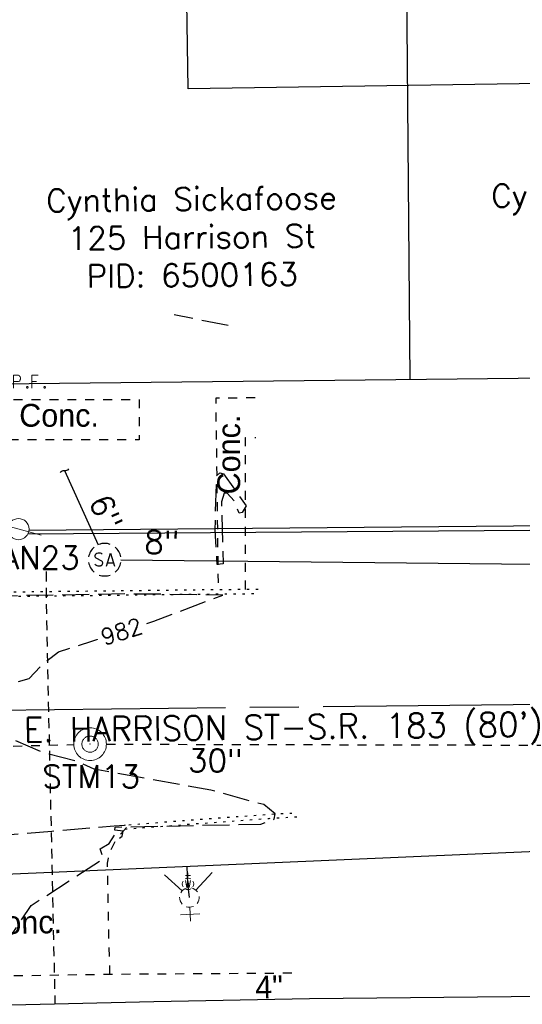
# Model space of a CAD drawing. Extents: x 2300122 to 2305194, y 360020 to 364238.
# Tile 62 of 93: x 2301886 to 2301948, y 362195 to 362316. Entities that reach past the tile are written whole.
import ezdxf
from ezdxf.enums import TextEntityAlignment as Align

# ---------------------------------------------------------------- set-up
doc = ezdxf.new("R2010")
doc.units = 0
doc.header["$LTSCALE"] = 20
doc.header["$MEASUREMENT"] = 0
doc.set_wipeout_variables(frame=1)
for name, pattern in [('2', [0.1, 0.06, -0.04]), ('CL', [2, 0.3, -0.15, 1.4, -0.15]), ('drainage01', [1.6, 0.85, -0.75]), ('gasex', [0]), ('OhDOT_USTN1', [0.055, 0.014, -0.041]), ('OhDOT_USTN2', [0.11, 0.069, -0.041]), ('OhDOT_USTN3', [0.22, 0.165, -0.055]), ('OhDOT_USTN5', [0.11, 0.055, -0.055]), ('ohelecex', [0]), ('ohteleex', [0]), ('rowex', [0]), ('sanex', [0]), ('waterex', [0])]:
    doc.linetypes.add(name, pattern=pattern)
for name, color, linetype in [('BD_X_Building', 231, 'Continuous'), ('DR_X_Cells', 151, 'OhDOT_USTN2'), ('DR_X_Storm_Sewer', 151, 'OhDOT_USTN5'), ('DR_X_Text', 7, 'Continuous'), ('DT_X_Contour_Minor', 136, 'OhDOT_USTN3'), ('DT_X_Contour_Text', 7, 'Continuous'), ('DV_X_Property_Line', 7, 'Continuous'), ('PV_X_Curb', 120, 'OhDOT_USTN1'), ('PV_X_Driveway', 7, 'OhDOT_USTN5'), ('PV_X_EOP', 7, 'OhDOT_USTN3'), ('PV_X_Text', 7, 'Continuous'), ('PV_X_Walk', 120, 'OhDOT_USTN5'), ('RW_X_CL', 6, 'CL'), ('RW_X_Fee_RW', 6, 'rowex'), ('RW_X_Text', 7, 'Continuous'), ('SH_Text', 7, 'Continuous'), ('SV_X_Mon_Cells_Found', 7, 'Continuous'), ('SV_X_Text_Name', 7, 'Continuous'), ('UT_X_Electric_Cells', 1, 'Continuous'), ('UT_X_Gas', 2, 'gasex'), ('UT_X_Gas_Service_Line', 2, '2'), ('UT_X_Gas_Text', 7, 'Continuous'), ('UT_X_Overhead_Electric', 1, 'ohelecex'), ('UT_X_Overhead_Telecom', 30, 'ohteleex'), ('UT_X_Sanitary_Cells', 3, 'Continuous'), ('UT_X_Sanitary_Line', 3, 'sanex'), ('UT_X_Sanitary_Text', 7, 'Continuous'), ('UT_X_Water', 133, 'waterex'), ('UT_X_Water_Cells', 133, 'Continuous')]:
    doc.layers.add(name, color=color, linetype=linetype)
doc.styles.add('Simplex Normal (0.14)', font='Simplex.shx')
doc.styles.add('Straight Normal (0.14) Font 30', font='font30.shx', dxfattribs={"height": 0.14})
doc.styles.add('Straight-Normal', font='font30.shx', dxfattribs={"height": 0.14})

# ---------------------------------------------------------------- blocks, each defined once
blk = doc.blocks.new('smh')
at = {"linetype": 'Continuous', "flags": 128}
for points in [[(-0.33, 0.69), (-0.36, 0.71), (-0.4, 0.74), (-0.51, 0.78), (-0.65, 0.8), (-0.75, 0.8), (-0.79, 0.8), (-0.95, 0.76), (-1.09, 0.69), (-1.18, 0.59), (-1.2, 0.49), (-1.2, 0.41), (-1.18, 0.31), (-1.08, 0.22), (-0.38, -0.16), (-0.32, -0.21), (-0.29, -0.26), (-0.27, -0.33), (-0.27, -0.41), (-0.28, -0.48), (-0.29, -0.53), (-0.32, -0.6), (-0.34, -0.65), (-0.37, -0.69), (-0.41, -0.72), (-0.45, -0.75), (-0.5, -0.77), (-0.53, -0.79), (-0.65, -0.8), (-0.82, -0.8), (-0.94, -0.77), (-1.1, -0.69), (-1.2, -0.61)], [(0.21, -0.8), (0.71, 0.8), (1.2, -0.8)], [(1.08, -0.42), (0.34, -0.42)]]:
    blk.add_lwpolyline(points, dxfattribs=at)
at = {"linetype": 'Continuous'}
for start, end in [(130.0806, 170.0721), (70.0577, 110.1061), (10.0169, 50.0392), (190.0169, 230.0392), (310.0114, 350.0264), (250.0577, 290.0473)]:
    blk.add_arc((0, 0), 2, start, end, dxfattribs=at)
blk = doc.blocks.new('ODOT SANITARY MANHOLE')
blk.add_blockref('smh', (0, 0))
blk = doc.blocks.new('CONTINUE')
at = {"flags": 128}
blk.add_lwpolyline([(-0.02, -0.58, -0.273937), (0, 0, 0.273937), (0.02, 0.58)], format="xyb", dxfattribs=at)
blk = doc.blocks.new('ODOT STORM MANHOLE')
at = {"layer": 'DR_X_Cells', "color": 151, "linetype": 'drainage01', "lineweight": 0, "ltscale": 0.05}
for radius in [0.1, 0.05]:
    blk.add_circle((0, 0), radius, dxfattribs=at)
at = {"layer": 'DR_X_Cells', "color": 151, "linetype": 'Continuous', "lineweight": 0}
blk.add_point((0, 0), dxfattribs=at)
blk = doc.blocks.new('FH')
at = {"layer": 'Defpoints', "color": 133, "linetype": 'Continuous', "lineweight": 30}
blk.add_point((0, 0), dxfattribs=at)
blk.add_point((0, 0), dxfattribs=at)
at = {"layer": 'UT_X_Water_Cells', "color": 133, "linetype": 'Continuous', "lineweight": 0}
for p, q in [((-0.0001, 0.0602), (-0.0001, 0.1462)), ((0.0599, 0.1032), (-0.0601, 0.1032)), ((-0.0423, -0.0424), (-0.1463, -0.1463)), ((0.0423, -0.0424), (0.1462, -0.1463))]:
    blk.add_line(p, q, dxfattribs=at)
for start, end in [(140.02099, 184.06293), (68.13946, 112.03798), (356.01648, 39.98885), (211.87877, 255.84793), (283.82389, 329.90967)]:
    blk.add_arc((0, 0), 0.06, start, end, dxfattribs=at)
blk = doc.blocks.new('WGV')
at = {"layer": 'Defpoints', "color": 133, "linetype": 'Continuous', "lineweight": 30}
blk.add_point((0, 0), dxfattribs=at)
at = {"layer": 'UT_X_Water_Cells', "color": 133, "linetype": 'Continuous', "lineweight": 0}
for p, q in [((0, 0.07), (0, 0.134)), ((0.032, 0.102), (-0.032, 0.102))]:
    blk.add_line(p, q, dxfattribs=at)
at = {"layer": 'UT_X_Water_Cells', "color": 133, "linetype": 'Continuous', "lineweight": 0, "flags": 128}
blk.add_lwpolyline([(-0.032, 0.041), (-0.016, -0.045), (0, 0.041), (0.016, -0.045), (0.032, 0.041)], dxfattribs=at)
at = {"layer": 'UT_X_Water_Cells', "color": 133, "linetype": 'Continuous', "lineweight": 0, "extrusion": (0, 0, -1)}
blk.add_arc((0, 0), 0.07, 330.0184, 29.9816, dxfattribs=at)
at = {"layer": 'UT_X_Water_Cells', "color": 133, "linetype": 'Continuous', "lineweight": 0}
for start, end in [(60.0184, 120.0157), (330.0184, 29.9816), (239.9843, 299.9816)]:
    blk.add_arc((0, 0), 0.07, start, end, dxfattribs=at)
blk = doc.blocks.new('PP')
at = {"layer": 'UT_X_Electric_Cells', "color": 1, "linetype": 'Continuous', "lineweight": 0}
for p, q in [((0.0428, 0.16), (-0.0375, -0.14)), ((0.0428, 0.16), (0.0853, 0.16)), ((0.0257, 0.0963), (0.0853, 0.0963))]:
    blk.add_line(p, q, dxfattribs=at)
blk.add_circle((0, 0), 0.065, dxfattribs=at)
at = {"layer": 'UT_X_Electric_Cells', "color": 1, "linetype": 'Continuous', "lineweight": 0, "extrusion": (0, 0, -1)}
blk.add_arc((-0.086, 0.1281), 0.0319, 88.8767, 271.1233, dxfattribs=at)
blk = doc.blocks.new('ODOT ELEC POWER POLE')
at = {"layer": 'SH_Text', "color": 1, "linetype": 'Continuous', "lineweight": 0}
blk.add_blockref('PP', (0, 0), dxfattribs=at)
blk = doc.blocks.new('IPF')
at = {"layer": 'SV_X_Mon_Cells_Found', "color": 7, "linetype": 'Continuous', "lineweight": 0, "flags": 128}
for points in [[(0.1007, 0.04), (0.1184, 0.04)], [(0.1095, -0.04), (0.1095, 0.04)], [(0.1878, -0.04), (0.1878, 0.04), (0.2143, 0.04), (0.217, 0.0394), (0.2209, 0.0381), (0.2225, 0.0368), (0.2242, 0.0356), (0.2264, 0.0324), (0.228, 0.0293), (0.2291, 0.0242), (0.2291, 0.0167), (0.2286, 0.0142), (0.2275, 0.0104), (0.2253, 0.006), (0.2231, 0.0041), (0.2214, 0.0028), (0.2187, 0.0016), (0.2143, 0.0009), (0.1878, 0.0009)], [(0.3383, 0.04), (0.3002, 0.04), (0.3002, -0.04)], [(0.3002, 0.0009), (0.3272, 0.0009)], [(0.1007, -0.04), (0.1184, -0.04)], [(0.1575, -0.0293), (0.1602, -0.0293), (0.1619, -0.0305), (0.1635, -0.0331), (0.1635, -0.0362), (0.1619, -0.0387), (0.1602, -0.04), (0.1575, -0.04), (0.1558, -0.0387), (0.1542, -0.0362), (0.1542, -0.0331), (0.1558, -0.0305), (0.1575, -0.0293)], [(0.2699, -0.0293), (0.2727, -0.0293), (0.2743, -0.0305), (0.276, -0.0331), (0.276, -0.0362), (0.2743, -0.0387), (0.2727, -0.04), (0.2699, -0.04), (0.2683, -0.0387), (0.2666, -0.0362), (0.2666, -0.0331), (0.2683, -0.0305), (0.2699, -0.0293)], [(0.3774, -0.0293), (0.3801, -0.0293), (0.3818, -0.0305), (0.3835, -0.0331), (0.3835, -0.0362), (0.3818, -0.0387), (0.3801, -0.04), (0.3774, -0.04), (0.3757, -0.0387), (0.3741, -0.0362), (0.3741, -0.0331), (0.3757, -0.0305), (0.3774, -0.0293)]]:
    blk.add_lwpolyline(points, dxfattribs=at)
at = {"layer": 'SV_X_Mon_Cells_Found', "color": 7, "linetype": 'Continuous', "lineweight": 0}
blk.add_circle((0, 0), 0.06, dxfattribs=at)

msp = doc.modelspace()

# ---------------------------------------------------------------- linework, layer by layer
at = {"layer": 'BD_X_Building', "flags": 128}
msp.add_lwpolyline([(2301883.58, 362360.01), (2301883.58, 362413.69), (2301973.32, 362413.69), (2301973.99, 362368.12), (2301971.02, 362368.08), (2301971.24, 362352.96), (2301963.04, 362352.84), (2301963.7, 362308.18), (2301906.85, 362307.34), (2301906.36, 362339.27), (2301883.58, 362338.9), (2301883.58, 362360.01)], dxfattribs=at)
at = {"layer": 'DR_X_Storm_Sewer', "flags": 128}
for points in [[(2301819.37, 362225.15), (2301892.8, 362226.89)], [(2301896.8, 362226.94), (2302302.72, 362226.02)]]:
    msp.add_lwpolyline(points, dxfattribs=at)
at = {"layer": 'DT_X_Contour_Minor', "flags": 128}
for points, elevation in [([(2301868.2, 362175.63), (2301865.7, 362179.4), (2301865.7, 362180.29), (2301862.02, 362184.12), (2301861.75, 362185.17), (2301862.89, 362189.98), (2301865.07, 362190.94), (2301872.68, 362192.12), (2301876.33, 362192.31), (2301877.45, 362187.76), (2301880.29, 362189), (2301881.82, 362190.21), (2301881.29, 362192.17), (2301881.24, 362193.75), (2301882.99, 362196.68), (2301882.53, 362197.76), (2301882.5, 362198.78), (2301884.02, 362201.04), (2301884.1, 362201.92), (2301887.58, 362207.16), (2301896.46, 362212.92), (2301896.02, 362214.1), (2301897.14, 362214.75), (2301897.85, 362215.87), (2301898.16, 362215.24), (2301898.73, 362215.67), (2301898.87, 362216.27), (2301897.82, 362216.39), (2301897.88, 362216.77), (2301915.74, 362217.13), (2301917.39, 362217.73), (2301917.5, 362218.38), (2301916.1, 362219.52), (2301909.6, 362221.31), (2301895.28, 362223.87), (2301893.21, 362224.81), (2301889.09, 362225.9), (2301884.61, 362227.78), (2301881.68, 362229.62), (2301879.98, 362231.63), (2301880.25, 362232.46), (2301883.35, 362233.88), (2301887.33, 362235), (2301889.05, 362236.83), (2301890.93, 362238.27), (2301902.61, 362242.02), (2301911.1, 362245.23), (2301899.38, 362245.37), (2301873.76, 362244.94), (2301854.04, 362246.39), (2301853.09, 362247.05), (2301851.27, 362247.15), (2301850.33, 362246.35), (2301848.44, 362246.12), (2301844.99, 362246.59), (2301843.36, 362247.16), (2301842.23, 362248.37), (2301838.06, 362248.37), (2301833.92, 362248.82), (2301830.82, 362250.3), (2301830.02, 362252.28), (2301829.75, 362258), (2301830.62, 362259.68), (2301830.92, 362262.15), (2301832.25, 362262.12), (2301833.07, 362260.1), (2301836.35, 362260.14), (2301837.18, 362260.9), (2301837.6, 362260.71), (2301838.73, 362258.45), (2301842.21, 362255.81), (2301844.55, 362255.8), (2301845.62, 362256.25), (2301846.43, 362258.06), (2301846.02, 362259.25), (2301845.23, 362260.09), (2301842.72, 362261.21), (2301842.08, 362261.94), (2301850.29, 362262.82), (2301851.83, 362262.51), (2301864.63, 362264.4), (2301861.98, 362264.87), (2301861.47, 362267.14), (2301861.69, 362268.6), (2301863.09, 362268.9), (2301861.49, 362269.75), (2301850.19, 362271.84), (2301849.55, 362272.9), (2301848.69, 362273.28), (2301847.17, 362272.49), (2301846.58, 362270.93), (2301845.43, 362270.6), (2301841.47, 362271.82), (2301840.24, 362271.56), (2301835.46, 362272.38), (2301831.12, 362271.48), (2301829.83, 362270.87), (2301827.29, 362270.93), (2301827.17, 362272.99), (2301827.58, 362274.06), (2301826.62, 362275.52), (2301826.31, 362280.62), (2301826.77, 362283), (2301827.74, 362283.48), (2301826.86, 362285.11), (2301826.26, 362287.37), (2301825.6, 362310.7), (2301826.11, 362311.63), (2301825.94, 362313.51), (2301826.31, 362314.44), (2301826.14, 362316.58), (2301831.23, 362317), (2301837.48, 362316.99), (2301837.63, 362316.37)], 982), ([(2301911.73, 362278.28), (2301905.13, 362279.6)], 983)]:
    msp.add_lwpolyline(points, dxfattribs=dict(at, elevation=elevation))
at = {"layer": 'DT_X_Contour_Minor', "elevation": 982, "flags": 128}
msp.add_lwpolyline([(2301910.32, 362259.87), (2301910.72, 362260.21), (2301911.17, 362260.11), (2301913.96, 362256.16), (2301913.47, 362255.34), (2301913.07, 362255.29), (2301912.58, 362256.68), (2301911.63, 362257.72), (2301911.26, 362257.74), (2301910.92, 362256.66), (2301911.12, 362249.08), (2301910.41, 362248.98), (2301910.14, 362253.19), (2301910.32, 362259.87)], close=True, dxfattribs=at)
at = {"layer": 'DV_X_Property_Line', "flags": 128}
msp.add_lwpolyline([(2301932.77, 362421.67), (2301934.03, 362271.68)], dxfattribs=at)
at = {"layer": 'PV_X_Curb', "flags": 128}
for points in [[(2301915.41, 362245.91), (2301912.14, 362245.89), (2301904.6, 362245.81), (2301897.31, 362245.72), (2301887.64, 362245.61), (2301880.04, 362245.51), (2301870.04, 362245.37), (2301862.06, 362245.27), (2301852.07, 362245.07), (2301851.43, 362245.06), (2301843.25, 362244.96), (2301840.18, 362245), (2301838.21, 362245.06), (2301837.54, 362245.08), (2301835.7, 362245.23), (2301833.91, 362245.52), (2301832.08, 362245.94), (2301830.13, 362246.55), (2301827.54, 362247.68), (2301825.2, 362248.78), (2301823.44, 362249.75), (2301822.36, 362250.53), (2301821.13, 362251.47), (2301820.72, 362251.82), (2301819.69, 362252.88), (2301818.66, 362253.96), (2301817.67, 362254.97), (2301816.76, 362256.05), (2301815.73, 362257.4), (2301814.73, 362258.89), (2301813.93, 362260.33), (2301813.04, 362262.15), (2301812.79, 362262.65), (2301812.53, 362263.21), (2301811.7, 362265.21), (2301811.31, 362266.48), (2301810.86, 362268.25), (2301810.71, 362269.52), (2301810.51, 362270.62), (2301810.09, 362272.86), (2301809.92, 362274.56), (2301809.93, 362276.79), (2301809.91, 362278.61), (2301809.92, 362280.43), (2301809.91, 362282.25), (2301809.92, 362284.08), (2301809.84, 362285.9), (2301809.84, 362286.96), (2301809.84, 362287.21), (2301809.83, 362297.21), (2301809.76, 362305.14), (2301809.69, 362325.14), (2301809.49, 362335.14), (2301809.4, 362341.56), (2301809.3, 362351.56), (2301809.28, 362356.29), (2301809.19, 362363.66), (2301809.15, 362373.65), (2301809.15, 362375.64), (2301809.24, 362383.44), (2301809.29, 362386.46), (2301808.79, 362386.47), (2301808.74, 362383.45), (2301808.65, 362375.64), (2301808.65, 362373.65), (2301808.69, 362363.65), (2301808.78, 362356.29), (2301808.8, 362351.55), (2301808.9, 362341.56), (2301808.99, 362335.14), (2301809.19, 362325.14), (2301809.26, 362305.14), (2301809.33, 362297.21), (2301809.34, 362287.21), (2301809.34, 362286.95), (2301809.34, 362285.89), (2301809.42, 362284.07), (2301809.41, 362282.25), (2301809.42, 362280.43), (2301809.41, 362278.61), (2301809.43, 362276.79), (2301809.43, 362276.54)], [(2301843.12, 362244.46), (2301843.25, 362244.46), (2301851.44, 362244.56), (2301852.08, 362244.57), (2301862.07, 362244.77), (2301870.05, 362244.87), (2301880.04, 362245.01), (2301887.65, 362245.11), (2301897.31, 362245.22), (2301904.6, 362245.31), (2301912.15, 362245.39), (2301915.41, 362245.41)], [(2301899.55, 362217.05), (2301899.96, 362217.08), (2301899.96, 362217.09), (2301902.63, 362217.29), (2301906.87, 362217.62), (2301916.76, 362218.34), (2301918.01, 362218.41), (2301920.31, 362218.53)], [(2301899.06, 362216.52), (2301900.5, 362216.62), (2301900.5, 362216.63), (2301902.66, 362216.79), (2301906.91, 362217.12), (2301916.79, 362217.84), (2301918.04, 362217.91), (2301920.34, 362218.03)]]:
    msp.add_lwpolyline(points, dxfattribs=at)
at = {"layer": 'PV_X_Driveway', "flags": 128}
msp.add_lwpolyline([(2301897.23, 362198.69), (2301897.12, 362202.8), (2301897.01, 362208.62), (2301896.94, 362212.28), (2301896.94, 362212.34), (2301897.05, 362212.95), (2301897.32, 362213.89), (2301897.91, 362215.06), (2301898.43, 362215.81), (2301899.55, 362217.05)], dxfattribs=at)
at = {"layer": 'PV_X_EOP', "flags": 128}
msp.add_lwpolyline([(2301873.92, 362214.91), (2301874.25, 362214.94), (2301875.8, 362215.08), (2301880.22, 362215.47), (2301890.1, 362216.28), (2301897.74, 362216.91), (2301899.02, 362217.02), (2301899.55, 362217.05)], dxfattribs=at)
at = {"layer": 'PV_X_Walk', "flags": 128}
for points in [[(2301881.01, 362269.22), (2301891.01, 362269.22), (2301900.84, 362269.22), (2301900.84, 362264.28), (2301890.84, 362264.28), (2301880.84, 362264.28), (2301881.01, 362269.22)], [(2301915.06, 362269.43), (2301910.21, 362269.37), (2301910.34, 362259.37), (2301910.47, 362249.37), (2301910.51, 362245.87)], [(2301913.87, 362245.9), (2301913.87, 362256.15), (2301913.87, 362264.55), (2301915.13, 362264.55)], [(2301919.55, 362198.84), (2301909.55, 362198.76), (2301907.31, 362198.75), (2301897.24, 362198.69), (2301887.21, 362198.53), (2301877.22, 362198.36), (2301877.09, 362198.36), (2301867.11, 362198.26), (2301856.94, 362198.17), (2301846.95, 362198.17), (2301836.95, 362198.17), (2301831.77, 362198.17)]]:
    msp.add_lwpolyline(points, dxfattribs=at)
at = {"layer": 'RW_X_CL'}
msp.add_lwpolyline([(2301514.43, 362227.11), (2304426.15, 362258.77, 0.409017), (2304672.44, 362506.03), (2304681.71, 363848.88)], format="xyb", dxfattribs=at)
at = {"layer": 'RW_X_Fee_RW', "flags": 128}
msp.add_lwpolyline([(2301827.24, 362270.52), (2301988.61, 362272.27)], dxfattribs=at)
at = {"layer": 'UT_X_Gas', "flags": 128}
msp.add_lwpolyline([(2301772.79, 362190.87), (2301824.9, 362193.44), (2301827.13, 362193.7), (2301902.61, 362195.35), (2301921.71, 362195.72), (2302598.99, 362202.91), (2302619.1, 362201.72), (2302632.56, 362201.74), (2302643.83, 362202.49), (2302649.16, 362203.07), (2303246.6, 362209.14), (2303311.04, 362210.61), (2303395.81, 362210.42), (2303445.16, 362209.52), (2303485.35, 362210.12), (2303530.31, 362210.38), (2303554.76, 362210.36), (2303593.21, 362211.19), (2303662.11, 362212.75), (2303695.58, 362212.77), (2303735.06, 362213.36), (2303784.62, 362214.36), (2303811.68, 362215.19), (2303838.02, 362214.67), (2303875.3, 362215.43), (2303917.3, 362215.05), (2303972.58, 362215.34), (2304075.44, 362216.25), (2304104.03, 362216.67), (2304142.03, 362216.68), (2304183.96, 362217.55), (2304245.48, 362217.15), (2304287.23, 362218.16), (2304340.14, 362219.65), (2304379.55, 362220.13), (2304423.36, 362221.34), (2304467.76, 362223.97), (2304503.52, 362229.16), (2304542.51, 362233.59), (2304572.69, 362236.39), (2304602.18, 362237.84), (2304634.79, 362238.31), (2304632.96, 362260.55), (2304621.31, 362301.47), (2304615.84, 362387.06), (2304619.25, 362457.01), (2304619.37, 362523.24), (2304620.77, 362655.85), (2304621.86, 362779.83), (2304622.72, 362898.51), (2304622.9, 363003.54), (2304623.37, 363096.24), (2304624.3, 363189.54), (2304624.32, 363243.83), (2304624.97, 363348.77), (2304625.89, 363407.3), (2304626.71, 363522.37), (2304627.43, 363634.88), (2304628.03, 363752.22)], dxfattribs=at)
at = {"layer": 'UT_X_Gas_Service_Line', "flags": 128}
msp.add_lwpolyline([(2301889.39, 362248.11), (2301889.39, 362244.96), (2301890.48, 362195.09)], dxfattribs=at)
at = {"layer": 'UT_X_Overhead_Electric', "linetype": 'Continuous', "flags": 128}
msp.add_lwpolyline([(2301887.17, 362252.74), (2301987.93, 362253.49)], dxfattribs=at)
at = {"layer": 'UT_X_Overhead_Telecom', "flags": 128}
msp.add_lwpolyline([(2301887.3, 362253.21), (2301987.9, 362254.08)], dxfattribs=at)
at = {"layer": 'UT_X_Sanitary_Line', "flags": 128}
for points in [[(2301891.66, 362260.5), (2301895.77, 362251.39)], [(2301898.59, 362249.54), (2301995.93, 362248.54)]]:
    msp.add_lwpolyline(points, dxfattribs=at)
at = {"layer": 'UT_X_Water', "flags": 128}
msp.add_lwpolyline([(2301812.89, 362166.3), (2301835.68, 362208.87), (2301958.88, 362214.2), (2302176.71, 362217.97), (2302601.03, 362222.56), (2302960.16, 362224.56), (2302985.76, 362223.41), (2303268.27, 362227.45), (2303269.31, 362227.47), (2303774.71, 362231.54), (2303988.37, 362232.98), (2304190.92, 362235.42), (2304405.75, 362235.42), (2304686.61, 362245.13)], dxfattribs=at)
at = {"layer": 'UT_X_Water'}
msp.add_lwpolyline([(2301906.98, 362208.13), (2301906.81, 362209.8), (2301906.72, 362211.94)], dxfattribs=at)

# ---------------------------------------------------------------- block references
at = {"layer": 'DR_X_Cells', "xscale": 20, "yscale": 20, "zscale": 20}
msp.add_blockref('ODOT STORM MANHOLE', (2301894.8, 362226.94), dxfattribs=at)
at = {"layer": 'SV_X_Mon_Cells_Found', "xscale": 20, "yscale": 20, "zscale": 20}
msp.add_blockref('IPF', (2301881.66, 362271.4), dxfattribs=at)
at = {"layer": 'UT_X_Electric_Cells', "xscale": 20, "yscale": 20, "zscale": 20, "rotation": 90}
msp.add_blockref('ODOT ELEC POWER POLE', (2301886.01, 362253.32), dxfattribs=at)
at = {"layer": 'UT_X_Sanitary_Cells'}
msp.add_blockref('ODOT SANITARY MANHOLE', (2301896.59, 362249.57), dxfattribs=at)
at = {"layer": 'UT_X_Sanitary_Line', "rotation": 294.281772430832}
msp.add_blockref('CONTINUE', (2301891.66, 362260.5), dxfattribs=at)
at = {"layer": 'UT_X_Water_Cells', "xscale": 20, "yscale": 20, "zscale": 20, "rotation": 182.4734018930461}
msp.add_blockref('FH', (2301906.98, 362208.13), dxfattribs=at)
at = {"layer": 'UT_X_Water_Cells', "xscale": 10, "yscale": 10}
msp.add_blockref('WGV', (2301906.81, 362209.8), dxfattribs=at)

# ---------------------------------------------------------------- texts
at = {"layer": 'DR_X_Text', "insert": (2301910.16, 362224.94), "char_height": 2.8, "attachment_point": 5, "rotation": 359.8704, "style": 'Simplex Normal (0.14)'}
msp.add_mtext('30"', dxfattribs=at)
at = {"layer": 'DR_X_Text', "insert": (2301894.94, 362222.98), "char_height": 2.8, "attachment_point": 5, "style": 'Simplex Normal (0.14)'}
msp.add_mtext('STM13', dxfattribs=at)
at = {"layer": 'PV_X_Text', "insert": (2301890.99, 362267.26), "char_height": 2.8, "width": 23.4667, "attachment_point": 5, "style": 'Straight-Normal'}
msp.add_mtext('Conc.', dxfattribs=at)
at = {"layer": 'PV_X_Text', "insert": (2301911.83, 362262.47), "char_height": 2.8, "width": 23.4667, "attachment_point": 5, "rotation": 90, "style": 'Straight-Normal'}
msp.add_mtext('Conc.', dxfattribs=at)
at = {"layer": 'PV_X_Text', "insert": (2301886.46, 362205.06), "char_height": 2.8, "attachment_point": 5, "rotation": 0.9573, "style": 'Straight-Normal'}
msp.add_mtext('Conc.', dxfattribs=at)
at = {"layer": 'RW_X_Text', "style": 'Simplex Normal (0.14)'}
msp.add_text("E. HARRISON ST-S.R. 183 (80')", height=3, rotation=0.6229, dxfattribs=at).set_placement((2301919.32, 362229.05), align=Align.MIDDLE_CENTER)
at = {"layer": 'SV_X_Text_Name', "char_height": 2.8, "width": 77.9146, "attachment_point": 5, "rotation": 0.6229, "style": 'Simplex Normal (0.14)'}
for s, insert in [('Cynthia Sickafoose\\P125 Harrison St\\P\\pxqc;PID: 6500163', (2301907.29, 362289.15)), ('Cynthia Sickafoose\\PHarrison St\\P\\pxqc;PID: 6500164', (2301961.9, 362289.74))]:
    msp.add_mtext(s, dxfattribs=dict(at, insert=insert))
at = {"layer": 'UT_X_Gas_Text', "style": 'Straight Normal (0.14) Font 30'}
msp.add_text('4"', height=2.8, rotation=1.0965, dxfattribs=at).set_placement((2301916.76, 362197.16), align=Align.MIDDLE_CENTER)
at = {"layer": 'UT_X_Sanitary_Text', "char_height": 2.8, "attachment_point": 5, "style": 'Simplex Normal (0.14)'}
for s, insert, rotation in [('6"', (2301896.75, 362255.36), 294.2818), ('8"', (2301903.61, 362251.72), 359.4063)]:
    msp.add_mtext(s, dxfattribs=dict(at, insert=insert, rotation=rotation))
at = {"layer": 'UT_X_Sanitary_Text', "insert": (2301887.53, 362249.81), "char_height": 2.8, "attachment_point": 5, "style": 'Simplex Normal (0.14)'}
msp.add_mtext('SAN23', dxfattribs=at)

# ---------------------------------------------------------------- next in the draw order: wipeouts: each hides what was drawn before it
msp.add_wipeout([(2301896.12, 362238.62), (2301901.97, 362240.51), (2301901.2, 362242.89), (2301895.36, 362241)]).dxf.layer = 'DT_X_Contour_Text'

# ---------------------------------------------------------------- next in the draw order: texts
at = {"layer": 'DT_X_Contour_Text', "style": 'Simplex Normal (0.14)'}
msp.add_text('982', height=2, rotation=17.8311, dxfattribs=at).set_placement((2301898.66, 362240.76), align=Align.MIDDLE_CENTER)

doc.saveas('drawing.dxf')
